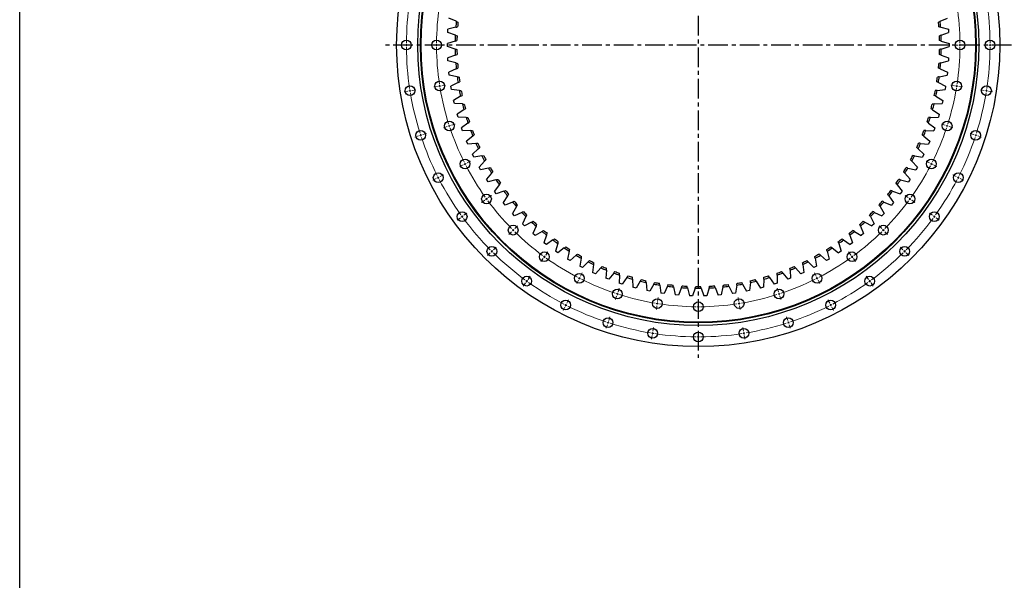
# Model space of a CAD drawing. Header units: millimetres. Extents: x -223 to 6478, y 4722 to 9797.
# Tile 3 of 9: x -223 to 2000, y 7278 to 8544. Entities that reach past the tile are written whole.
import ezdxf

# ---------------------------------------------------------------- set-up
doc = ezdxf.new("R2010")
doc.units = ezdxf.units.MM
doc.header["$LTSCALE"] = 20
doc.linetypes.add('CENTER', pattern=[10.16, 6.35, -1.27, 1.27, -1.27])

msp = doc.modelspace()

# ---------------------------------------------------------------- linework, layer by layer
at = {"linetype": 'CENTER', "ltscale": 0.35}
for p, q in [((1309.2, 9193.1), (1309.2, 7780.9)), ((2016.3, 8487), (602.1, 8487))]:
    msp.add_line(p, q, dxfattribs=at)
at = {"color": 7, "linetype": 'Continuous', "lineweight": 25}
for p, q in [((762.8, 8540.7), (746.2, 8548)), ((1855.6, 8540.7), (1872.2, 8548)), ((743.7, 8515.8), (744.1, 8522.9)), ((760.7, 8509.4), (743.7, 8515.8)), ((761.7, 8527.3), (744.1, 8522.9)), ((1856.7, 8527.3), (1874.3, 8522.9)), ((1857.7, 8509.4), (1874.7, 8515.8)), ((1874.3, 8522.9), (1874.7, 8515.8)), ((760.3, 8495.9), (742.9, 8490.6)), ((1858.1, 8495.9), (1875.5, 8490.6)), ((742.9, 8483.5), (742.9, 8490.6)), ((760.3, 8478.1), (742.9, 8483.5)), ((1858.1, 8478.1), (1875.5, 8483.5)), ((1875.5, 8490.6), (1875.5, 8483.5)), ((760.7, 8464.6), (743.7, 8458.2)), ((744.1, 8451.1), (743.7, 8458.2)), ((761.7, 8446.8), (744.1, 8451.1)), ((1856.7, 8446.8), (1874.3, 8451.1)), ((1857.7, 8464.6), (1874.7, 8458.2)), ((1874.7, 8458.2), (1874.3, 8451.1)), ((762.8, 8433.3), (746.2, 8426)), ((1855.6, 8433.3), (1872.2, 8426)), ((747, 8418.9), (746.2, 8426)), ((764.9, 8415.6), (747, 8418.9)), ((1853.5, 8415.6), (1871.4, 8418.9)), ((1872.2, 8426), (1871.4, 8418.9)), ((766.8, 8402.2), (750.6, 8393.9)), ((751.8, 8387), (750.6, 8393.9)), ((769.8, 8384.6), (751.8, 8387)), ((1848.6, 8384.6), (1866.6, 8387)), ((1851.6, 8402.2), (1867.8, 8393.9)), ((1867.8, 8393.9), (1866.6, 8387)), ((772.5, 8371.4), (756.8, 8362.2)), ((758.5, 8355.3), (756.8, 8362.2)), ((1845.9, 8371.4), (1861.5, 8362.2)), ((1861.5, 8362.2), (1859.9, 8355.3)), ((776.6, 8354), (758.5, 8355.3)), ((780, 8340.9), (764.9, 8330.9)), ((1838.4, 8340.9), (1853.5, 8330.9)), ((1841.8, 8354), (1859.9, 8355.3)), ((766.9, 8324.1), (764.9, 8330.9)), ((785, 8323.8), (766.9, 8324.1)), ((1833.4, 8323.8), (1851.5, 8324.1)), ((1853.5, 8330.9), (1851.5, 8324.1)), ((789.2, 8311), (774.7, 8300.1)), ((777.1, 8293.4), (774.7, 8300.1)), ((795.2, 8294.1), (777.1, 8293.4)), ((1823.2, 8294.1), (1841.3, 8293.4)), ((1829.2, 8311), (1843.7, 8300.1)), ((1843.7, 8300.1), (1841.3, 8293.4)), ((800.1, 8281.6), (786.2, 8269.8)), ((1818.3, 8281.6), (1832.2, 8269.8)), ((789, 8263.3), (786.2, 8269.8)), ((807, 8265.1), (789, 8263.3)), ((812.6, 8252.8), (799.5, 8240.3)), ((1805.7, 8252.8), (1818.9, 8240.3)), ((1811.3, 8265.1), (1829.4, 8263.3)), ((1832.2, 8269.8), (1829.4, 8263.3)), ((802.6, 8234), (799.5, 8240.3)), ((820.5, 8236.8), (802.6, 8234)), ((1797.9, 8236.8), (1815.8, 8234)), ((1818.9, 8240.3), (1815.8, 8234)), ((826.8, 8224.9), (814.4, 8211.6)), ((817.9, 8205.5), (814.4, 8211.6)), ((835.6, 8209.3), (817.9, 8205.5)), ((1782.8, 8209.3), (1800.5, 8205.5)), ((1791.6, 8224.9), (1804, 8211.6)), ((1804, 8211.6), (1800.5, 8205.5)), ((842.6, 8197.8), (830.9, 8183.9)), ((834.7, 8177.9), (830.9, 8183.9)), ((852.2, 8182.7), (834.7, 8177.9)), ((1766.2, 8182.7), (1783.7, 8177.9)), ((1775.8, 8197.8), (1787.5, 8183.9)), ((1787.5, 8183.9), (1783.7, 8177.9)), ((859.9, 8171.6), (849, 8157)), ((1758.5, 8171.6), (1769.4, 8157)), ((853.2, 8151.3), (849, 8157)), ((870.4, 8157.1), (853.2, 8151.3)), ((878.6, 8146.5), (868.6, 8131.3)), ((1739.8, 8146.5), (1749.8, 8131.3)), ((1748, 8157.1), (1765.2, 8151.3)), ((1769.4, 8157), (1765.2, 8151.3)), ((873.1, 8125.8), (868.6, 8131.3)), ((889.9, 8132.6), (873.1, 8125.8)), ((898.7, 8122.4), (889.6, 8106.7)), ((1719.7, 8122.4), (1728.8, 8106.7)), ((1728.5, 8132.6), (1745.3, 8125.8)), ((1749.8, 8131.3), (1745.3, 8125.8)), ((894.4, 8101.5), (889.6, 8106.7)), ((910.8, 8109.3), (894.4, 8101.5)), ((920.2, 8099.6), (912, 8083.4)), ((1698.2, 8099.6), (1706.4, 8083.4)), ((1707.6, 8109.3), (1724, 8101.5)), ((1728.8, 8106.7), (1724, 8101.5)), ((917.1, 8078.5), (912, 8083.4)), ((933, 8087.1), (917.1, 8078.5)), ((943, 8078), (935.7, 8061.4)), ((1675.4, 8078), (1682.7, 8061.4)), ((1685.4, 8087.1), (1701.3, 8078.5)), ((1706.4, 8083.4), (1701.3, 8078.5)), ((941.1, 8056.7), (935.7, 8061.4)), ((956.5, 8066.3), (941.1, 8056.7)), ((966.9, 8057.8), (960.6, 8040.8)), ((1651.5, 8057.8), (1657.8, 8040.8)), ((1661.9, 8066.3), (1677.3, 8056.7)), ((1682.7, 8061.4), (1677.3, 8056.7)), ((966.2, 8036.4), (960.6, 8040.8)), ((981.1, 8046.9), (966.2, 8036.4)), ((992, 8038.9), (986.6, 8021.6)), ((1006.7, 8028.8), (992.5, 8017.6)), ((1611.7, 8028.8), (1625.9, 8017.6)), ((1626.4, 8038.9), (1631.7, 8021.6)), ((1637.3, 8046.9), (1652.2, 8036.4)), ((1657.8, 8040.8), (1652.2, 8036.4)), ((992.5, 8017.6), (986.6, 8021.6)), ((1018.1, 8021.6), (1013.7, 8003.9)), ((1033.4, 8012.3), (1019.8, 8000.3)), ((1045.1, 8005.7), (1041.8, 7987.8)), ((1573.3, 8005.7), (1576.6, 7987.8)), ((1585, 8012.3), (1598.6, 8000.3)), ((1600.3, 8021.6), (1604.7, 8003.9)), ((1631.7, 8021.6), (1625.9, 8017.6)), ((1019.8, 8000.3), (1013.7, 8003.9)), ((1048.1, 7984.5), (1041.8, 7987.8)), ((1060.9, 7997.4), (1048.1, 7984.5)), ((1073, 7991.4), (1070.7, 7973.4)), ((1089.3, 7984), (1077.2, 7970.4)), ((1529.1, 7984), (1541.2, 7970.4)), ((1545.4, 7991.4), (1547.7, 7973.4)), ((1557.5, 7997.4), (1570.3, 7984.5)), ((1576.6, 7987.8), (1570.3, 7984.5)), ((1604.7, 8003.9), (1598.6, 8000.3)), ((1077.2, 7970.4), (1070.7, 7973.4)), ((1101.7, 7978.7), (1100.4, 7960.6)), ((1107.1, 7958), (1100.4, 7960.6)), ((1118.4, 7972.2), (1107.1, 7958)), ((1131.1, 7967.7), (1130.8, 7949.6)), ((1148.1, 7962.2), (1137.6, 7947.4)), ((1470.3, 7962.2), (1480.8, 7947.4)), ((1487.3, 7967.7), (1487.6, 7949.6)), ((1500, 7972.2), (1511.3, 7958)), ((1517.9, 7960.6), (1511.3, 7958)), ((1516.7, 7978.7), (1517.9, 7960.6)), ((1547.7, 7973.4), (1541.2, 7970.4)), ((1137.6, 7947.4), (1130.8, 7949.6)), ((1161, 7958.4), (1161.8, 7940.3)), ((1168.7, 7938.4), (1161.8, 7940.3)), ((1178.3, 7953.8), (1168.7, 7938.4)), ((1191.4, 7950.8), (1193.3, 7932.7)), ((1208.9, 7947.2), (1200.2, 7931.3)), ((1222.2, 7944.9), (1225.1, 7927)), ((1239.9, 7942.4), (1232.1, 7926)), ((1253.3, 7940.9), (1257.2, 7923.1)), ((1271.1, 7939.3), (1264.3, 7922.5)), ((1284.6, 7938.6), (1289.5, 7921.1)), ((1302.5, 7938.1), (1296.6, 7920.9)), ((1315.9, 7938.1), (1321.8, 7920.9)), ((1333.8, 7938.6), (1328.9, 7921.1)), ((1347.3, 7939.3), (1354.1, 7922.5)), ((1365.1, 7940.9), (1361.2, 7923.1)), ((1378.5, 7942.4), (1386.3, 7926)), ((1396.2, 7944.9), (1393.3, 7927)), ((1409.5, 7947.2), (1418.2, 7931.3)), ((1427, 7950.8), (1425.1, 7932.7)), ((1440.1, 7953.8), (1449.7, 7938.4)), ((1456.6, 7940.3), (1449.7, 7938.4)), ((1457.4, 7958.4), (1456.6, 7940.3)), ((1487.6, 7949.6), (1480.8, 7947.4)), ((1200.2, 7931.3), (1193.3, 7932.7)), ((1232.1, 7926), (1225.1, 7927)), ((1264.3, 7922.5), (1257.2, 7923.1)), ((1296.6, 7920.9), (1289.5, 7921.1)), ((1328.9, 7921.1), (1321.8, 7920.9)), ((1361.2, 7923.1), (1354.1, 7922.5)), ((1393.3, 7927), (1386.3, 7926)), ((1425.1, 7932.7), (1418.2, 7931.3))]:
    msp.add_line(p, q, dxfattribs=at)
at = {"color": 0, "linetype": 'Continuous', "lineweight": 18}
for p, q in [((645.2, 8487), (636.7, 8487)), ((650.2, 8487), (647.7, 8487)), ((650.2, 8487), (652.7, 8487)), ((655.2, 8487), (663.7, 8487)), ((713.2, 8487), (704.7, 8487)), ((718.2, 8487), (715.7, 8487)), ((718.2, 8487), (720.7, 8487)), ((723.2, 8487), (731.7, 8487)), ((1895.2, 8487), (1886.7, 8487)), ((1900.2, 8487), (1897.7, 8487)), ((1900.2, 8487), (1902.7, 8487)), ((1905.2, 8487), (1913.7, 8487)), ((1963.2, 8487), (1954.7, 8487)), ((1968.2, 8487), (1965.7, 8487)), ((1968.2, 8487), (1970.7, 8487)), ((1973.2, 8487), (1981.7, 8487)), ((653.4, 8383.1), (645, 8381.8)), ((658.3, 8383.9), (655.8, 8383.5)), ((658.3, 8383.9), (660.8, 8384.3)), ((663.2, 8384.7), (671.6, 8386)), ((720.5, 8393.8), (712.1, 8392.4)), ((725.5, 8394.6), (723, 8394.2)), ((725.5, 8394.6), (727.9, 8395)), ((730.4, 8395.3), (738.8, 8396.7)), ((1888, 8395.3), (1879.6, 8396.7)), ((1892.9, 8394.6), (1890.5, 8395)), ((1892.9, 8394.6), (1895.4, 8394.2)), ((1897.9, 8393.8), (1906.3, 8392.4)), ((1955.1, 8384.7), (1946.7, 8386)), ((1960.1, 8383.9), (1957.6, 8384.3)), ((1960.1, 8383.9), (1962.6, 8383.5)), ((1965, 8383.1), (1973.4, 8381.8)), ((742.4, 8302.8), (734.3, 8300.2)), ((747.1, 8304.4), (744.7, 8303.6)), ((747.1, 8304.4), (749.5, 8305.2)), ((751.9, 8305.9), (760, 8308.6)), ((1866.5, 8305.9), (1858.4, 8308.6)), ((1871.3, 8304.4), (1868.9, 8305.2)), ((1871.3, 8304.4), (1873.6, 8303.6)), ((1876, 8302.8), (1884.1, 8300.2)), ((677.7, 8281.8), (669.6, 8279.2)), ((682.5, 8283.4), (680.1, 8282.6)), ((682.5, 8283.4), (684.8, 8284.1)), ((687.2, 8284.9), (695.3, 8287.5)), ((1931.2, 8284.9), (1923.1, 8287.5)), ((1935.9, 8283.4), (1933.6, 8284.1)), ((1935.9, 8283.4), (1938.3, 8282.6)), ((1940.7, 8281.8), (1948.8, 8279.2)), ((778.2, 8216.4), (770.6, 8212.6)), ((782.6, 8218.7), (780.4, 8217.6)), ((782.6, 8218.7), (784.8, 8219.8)), ((787.1, 8221), (794.6, 8224.8)), ((1831.3, 8221), (1823.8, 8224.8)), ((1835.8, 8218.7), (1833.6, 8219.8)), ((1835.8, 8218.7), (1838, 8217.6)), ((1840.2, 8216.4), (1847.8, 8212.6)), ((717.6, 8185.6), (710, 8181.7)), ((722, 8187.8), (719.8, 8186.7)), ((722, 8187.8), (724.3, 8189)), ((726.5, 8190.1), (734.1, 8194)), ((1891.9, 8190.1), (1884.3, 8194)), ((1896.4, 8187.8), (1894.1, 8189)), ((1896.4, 8187.8), (1898.6, 8186.7)), ((1900.8, 8185.6), (1908.4, 8181.7)), ((831.1, 8139.6), (829, 8138.2)), ((831.1, 8139.6), (833.1, 8141.1)), ((835.1, 8142.6), (842, 8147.6)), ((1783.3, 8142.6), (1776.4, 8147.6)), ((1787.3, 8139.6), (1785.3, 8141.1)), ((1787.3, 8139.6), (1789.3, 8138.2)), ((827, 8136.7), (820.1, 8131.7)), ((1791.4, 8136.7), (1798.2, 8131.7)), ((772, 8096.7), (765.1, 8091.7)), ((776.1, 8099.7), (774, 8098.2)), ((776.1, 8099.7), (778.1, 8101.1)), ((780.1, 8102.6), (787, 8107.6)), ((1838.3, 8102.6), (1831.4, 8107.6)), ((1842.3, 8099.7), (1840.3, 8101.1)), ((1842.3, 8099.7), (1844.4, 8098.2)), ((1846.4, 8096.7), (1853.3, 8091.7)), ((894.8, 8072.6), (900.8, 8078.7)), ((1723.6, 8072.6), (1717.6, 8078.7)), ((887.8, 8065.6), (881.8, 8059.6)), ((891.3, 8069.1), (889.5, 8067.3)), ((891.3, 8069.1), (893.1, 8070.9)), ((1727.1, 8069.1), (1725.3, 8070.9)), ((1727.1, 8069.1), (1728.9, 8067.3)), ((1730.6, 8065.6), (1736.6, 8059.6)), ((846.7, 8024.6), (852.8, 8030.6)), ((1771.6, 8024.6), (1765.6, 8030.6)), ((839.7, 8017.5), (833.7, 8011.5)), ((843.2, 8021), (841.4, 8019.3)), ((843.2, 8021), (845, 8022.8)), ((958.9, 8004.8), (953.9, 7998)), ((961.8, 8008.9), (960.3, 8006.9)), ((961.8, 8008.9), (963.3, 8010.9)), ((964.8, 8012.9), (969.8, 8019.8)), ((1653.6, 8012.9), (1648.6, 8019.8)), ((1656.6, 8008.9), (1655.1, 8010.9)), ((1656.6, 8008.9), (1658, 8006.9)), ((1659.5, 8004.8), (1664.5, 7998)), ((1775.2, 8021), (1773.4, 8022.8)), ((1775.2, 8021), (1776.9, 8019.3)), ((1778.7, 8017.5), (1784.7, 8011.5)), ((924.8, 7957.9), (929.8, 7964.8)), ((1040.9, 7960.4), (1039.8, 7958.2)), ((1040.9, 7960.4), (1042, 7962.7)), ((1043.2, 7964.9), (1047, 7972.5)), ((1575.2, 7964.9), (1571.4, 7972.5)), ((1577.5, 7960.4), (1576.4, 7962.7)), ((1577.5, 7960.4), (1578.6, 7958.2)), ((1693.6, 7957.9), (1688.6, 7964.8)), ((918.9, 7949.8), (913.9, 7942.9)), ((921.8, 7953.9), (920.4, 7951.8)), ((921.8, 7953.9), (923.3, 7955.9)), ((1038.6, 7956), (1034.8, 7948.4)), ((1128.1, 7929.7), (1130.7, 7937.8)), ((1490.3, 7929.7), (1487.7, 7937.8)), ((1579.8, 7956), (1583.6, 7948.4)), ((1696.5, 7953.9), (1695.1, 7955.9)), ((1696.5, 7953.9), (1698, 7951.8)), ((1699.5, 7949.8), (1704.5, 7942.9)), ((1125, 7920.2), (1122.4, 7912.1)), ((1126.6, 7924.9), (1125.8, 7922.6)), ((1126.6, 7924.9), (1127.3, 7927.3)), ((1217.5, 7908.2), (1218.9, 7916.6)), ((1400.9, 7908.2), (1399.5, 7916.6)), ((1491.8, 7924.9), (1491.1, 7927.3)), ((1491.8, 7924.9), (1492.6, 7922.6)), ((1493.4, 7920.2), (1496, 7912.1)), ((1007.7, 7895.4), (1003.9, 7887.8)), ((1010, 7899.8), (1008.9, 7897.6)), ((1010, 7899.8), (1011.2, 7902.1)), ((1012.3, 7904.3), (1016.1, 7911.9)), ((1216, 7898.4), (1214.6, 7890)), ((1216.7, 7903.3), (1216.4, 7900.8)), ((1216.7, 7903.3), (1217.1, 7905.8)), ((1309.2, 7901), (1309.2, 7909.5)), ((1309.2, 7896), (1309.2, 7898.5)), ((1309.2, 7896), (1309.2, 7893.5)), ((1401.6, 7903.3), (1401.3, 7905.8)), ((1401.6, 7903.3), (1402, 7900.8)), ((1402.4, 7898.4), (1403.8, 7890)), ((1606.1, 7904.3), (1602.2, 7911.9)), ((1608.4, 7899.8), (1607.2, 7902.1)), ((1608.4, 7899.8), (1609.5, 7897.6)), ((1610.6, 7895.4), (1614.5, 7887.8)), ((1107.1, 7865), (1109.7, 7873.1)), ((1309.2, 7891), (1309.2, 7882.5)), ((1511.3, 7865), (1508.7, 7873.1)), ((1104, 7855.5), (1101.4, 7847.4)), ((1105.6, 7860.3), (1104.8, 7857.9)), ((1105.6, 7860.3), (1106.3, 7862.6)), ((1206.9, 7841.1), (1208.2, 7849.5)), ((1411.5, 7841.1), (1410.2, 7849.5)), ((1512.8, 7860.3), (1512.1, 7862.6)), ((1512.8, 7860.3), (1513.6, 7857.9)), ((1514.4, 7855.5), (1517, 7847.4)), ((1205.3, 7831.2), (1204, 7822.8)), ((1206.1, 7836.1), (1205.7, 7833.7)), ((1206.1, 7836.1), (1206.5, 7838.6)), ((1309.2, 7833), (1309.2, 7841.5)), ((1309.2, 7828), (1309.2, 7830.5)), ((1309.2, 7828), (1309.2, 7825.5)), ((1412.3, 7836.1), (1411.9, 7838.6)), ((1412.3, 7836.1), (1412.7, 7833.7)), ((1413.1, 7831.2), (1414.4, 7822.8)), ((1309.2, 7823), (1309.2, 7814.5))]:
    msp.add_line(p, q, dxfattribs=at)
msp.add_lwpolyline([(-223.1, 9797), (6477.7, 9797), (6477.7, 4722.4), (-223.1, 4722.4)], close=True)
at = {"color": 7, "linetype": 'Continuous', "lineweight": 25}
for centre, radius in [((1309.2, 8487), 681), ((1309.2, 8487), 633.5), ((1309.2, 8487), 627.5), ((1309.2, 8487), 627), ((1309.2, 8487), 626), ((650.2, 8487), 11), ((718.2, 8487), 11), ((1900.2, 8487), 11), ((1968.2, 8487), 11), ((725.5, 8394.6), 11), ((1892.9, 8394.6), 11), ((658.3, 8383.9), 11), ((1960.1, 8383.9), 11), ((682.5, 8283.4), 11), ((747.1, 8304.4), 11), ((1871.3, 8304.4), 11), ((1935.9, 8283.4), 11), ((782.6, 8218.7), 11), ((1835.8, 8218.7), 11), ((722, 8187.8), 11), ((1896.4, 8187.8), 11), ((831.1, 8139.6), 11), ((1787.3, 8139.6), 11), ((776.1, 8099.7), 11), ((1842.3, 8099.7), 11), ((891.3, 8069.1), 11), ((1727.1, 8069.1), 11), ((843.2, 8021), 11), ((1775.2, 8021), 11), ((961.8, 8008.9), 11), ((1656.6, 8008.9), 11), ((921.8, 7953.9), 11), ((1040.9, 7960.4), 11), ((1577.5, 7960.4), 11), ((1696.5, 7953.9), 11), ((1126.6, 7924.9), 11), ((1491.8, 7924.9), 11), ((1010, 7899.8), 11), ((1216.7, 7903.3), 11), ((1309.2, 7896), 11), ((1401.6, 7903.3), 11), ((1608.4, 7899.8), 11), ((1105.6, 7860.3), 11), ((1512.8, 7860.3), 11), ((1206.1, 7836.1), 11), ((1309.2, 7828), 11), ((1412.3, 7836.1), 11)]:
    msp.add_circle(centre, radius, dxfattribs=at)
at = {"color": 0, "linetype": 'Continuous', "lineweight": 18}
for radius, start, end in [(659, 171.4347, 179.5653), (659, 0.4347, 8.5653), (591, 171.4847, 179.5153), (591, 0.4847, 8.5153), (659, 179.7826, 180), (659, 180, 180.2174), (659, 180.4347, 188.5653), (591, 179.7576, 180), (591, 180, 180.2424), (591, 180.4847, 188.5153), (591, 351.4847, 359.5153), (591, 0, 0.2424), (591, 359.7576, 0), (659, 351.4347, 359.5653), (659, 0, 0.2174), (659, 359.7826, 0), (659, 188.7826, 189), (659, 189, 189.2174), (591, 188.7576, 189), (591, 189, 189.2424), (591, 189.4847, 197.5153), (591, 342.4847, 350.5153), (591, 350.7576, 351), (591, 351, 351.2424), (659, 350.7826, 351), (659, 351, 351.2174), (659, 189.4347, 197.5653), (659, 342.4347, 350.5653), (591, 197.7576, 198), (591, 198, 198.2424), (591, 198.4847, 206.5153), (591, 333.4847, 341.5153), (591, 341.7576, 342), (591, 342, 342.2424), (659, 197.7826, 198), (659, 198, 198.2174), (659, 198.4347, 206.5653), (659, 333.4347, 341.5653), (659, 341.7826, 342), (659, 342, 342.2174), (591, 206.7576, 207), (591, 207, 207.2424), (591, 207.4847, 215.5153), (591, 324.4847, 332.5153), (591, 332.7576, 333), (591, 333, 333.2424), (659, 206.7826, 207), (659, 207, 207.2174), (659, 207.4347, 215.5653), (659, 324.4347, 332.5653), (659, 332.7826, 333), (659, 333, 333.2174), (591, 215.7576, 216), (591, 216, 216.2424), (591, 323.7576, 324), (591, 324, 324.2424), (591, 216.4847, 224.5153), (591, 315.4847, 323.5153), (659, 215.7826, 216), (659, 216, 216.2174), (659, 216.4347, 224.5653), (659, 315.4347, 323.5653), (659, 323.7826, 324), (659, 324, 324.2174), (591, 224.7576, 225), (591, 225, 225.2424), (591, 225.4847, 233.5153), (591, 306.4847, 314.5153), (591, 314.7576, 315), (591, 315, 315.2424), (659, 224.7826, 225), (659, 225, 225.2174), (659, 225.4347, 233.5653), (591, 233.7576, 234), (591, 234, 234.2424), (591, 234.4847, 242.5153), (591, 297.4847, 305.5153), (591, 305.7576, 306), (591, 306, 306.2424), (659, 306.4347, 314.5653), (659, 314.7826, 315), (659, 315, 315.2174), (591, 242.7576, 243), (591, 243, 243.2424), (591, 296.7576, 297), (591, 297, 297.2424), (659, 233.7826, 234), (659, 234, 234.2174), (659, 234.4347, 242.5653), (591, 243.4847, 251.5153), (591, 288.4847, 296.5153), (659, 297.4347, 305.5653), (659, 305.7826, 306), (659, 306, 306.2174), (591, 251.7576, 252), (591, 252, 252.2424), (591, 252.4847, 260.5153), (591, 279.4847, 287.5153), (591, 287.7576, 288), (591, 288, 288.2424), (659, 242.7826, 243), (659, 243, 243.2174), (659, 243.4347, 251.5653), (591, 260.7576, 261), (591, 261, 261.2424), (591, 261.4847, 269.5153), (591, 269.7576, 270), (591, 270, 270.2424), (591, 270.4847, 278.5153), (591, 278.7576, 279), (591, 279, 279.2424), (659, 288.4347, 296.5653), (659, 296.7826, 297), (659, 297, 297.2174), (659, 251.7826, 252), (659, 252, 252.2174), (659, 252.4347, 260.5653), (659, 279.4347, 287.5653), (659, 287.7826, 288), (659, 288, 288.2174), (659, 260.7826, 261), (659, 261, 261.2174), (659, 261.4347, 269.5653), (659, 269.7826, 270), (659, 270, 270.2174), (659, 270.4347, 278.5653), (659, 278.7826, 279), (659, 279, 279.2174)]:
    msp.add_arc((1309.2, 8487), radius, start, end, dxfattribs=at)
at = {"color": 7, "linetype": 'Continuous', "lineweight": 25}
for radius, start, end in [(549, 174.3869, 175.7949), (545, 174.5252, 175.6567), (545, 4.3433, 5.4748), (549, 4.2051, 5.6131), (549, 177.6596, 179.0676), (545, 177.7979, 178.9294), (545, 1.0706, 2.2021), (549, 0.9324, 2.3404), (549, 180.9324, 182.3404), (545, 181.0706, 182.2021), (545, 357.7979, 358.9294), (549, 357.6596, 359.0676), (549, 184.2051, 185.6131), (545, 184.3433, 185.4748), (545, 354.5252, 355.6567), (549, 354.3869, 355.7949), (549, 187.4778, 188.8858), (545, 187.6161, 188.7476), (545, 351.2524, 352.3839), (549, 351.1142, 352.5222), (549, 190.7505, 192.1585), (545, 190.8888, 192.0203), (545, 347.9797, 349.1112), (549, 347.8415, 349.2495), (549, 194.0233, 195.4313), (545, 194.1615, 195.293), (545, 344.707, 345.8385), (549, 344.5687, 345.9767), (549, 197.296, 198.704), (545, 197.4342, 198.5658), (545, 341.4342, 342.5658), (549, 341.296, 342.704), (549, 200.5687, 201.9767), (545, 200.707, 201.8385), (545, 338.1615, 339.293), (549, 338.0233, 339.4313), (549, 203.8415, 205.2495), (545, 203.9797, 205.1112), (545, 334.8888, 336.0203), (549, 334.7505, 336.1585), (549, 207.1142, 208.5222), (545, 207.2524, 208.3839), (545, 331.6161, 332.7476), (549, 331.4778, 332.8858), (549, 210.3869, 211.7949), (545, 210.5252, 211.6567), (545, 328.3433, 329.4748), (549, 328.2051, 329.6131), (549, 213.6596, 215.0676), (545, 213.7979, 214.9294), (545, 325.0706, 326.2021), (549, 324.9324, 326.3404), (549, 216.9324, 218.3404), (545, 217.0706, 218.2021), (545, 321.7979, 322.9294), (549, 321.6596, 323.0676), (549, 220.2051, 221.6131), (545, 220.3433, 221.4748), (545, 318.5252, 319.6567), (549, 318.3869, 319.7949), (549, 223.4778, 224.8858), (545, 223.6161, 224.7476), (545, 315.2524, 316.3839), (549, 315.1142, 316.5222), (549, 226.7505, 228.1585), (545, 226.8888, 228.0203), (545, 311.9797, 313.1112), (549, 311.8415, 313.2495), (549, 230.0233, 231.4313), (545, 230.1615, 231.293), (545, 233.4342, 234.5658), (545, 305.4342, 306.5658), (545, 308.707, 309.8385), (549, 308.5687, 309.9767), (549, 233.296, 234.704), (549, 236.5687, 237.9767), (545, 236.707, 237.8385), (545, 302.1615, 303.293), (549, 302.0233, 303.4313), (549, 305.296, 306.704), (549, 239.8415, 241.2495), (545, 239.9797, 241.1112), (545, 298.8888, 300.0203), (549, 298.7505, 300.1585), (549, 243.1142, 244.5222), (545, 243.2524, 244.3839), (549, 246.3869, 247.7949), (545, 246.5252, 247.6567), (545, 292.3433, 293.4748), (549, 292.2051, 293.6131), (545, 295.6161, 296.7476), (549, 295.4778, 296.8858), (549, 249.6596, 251.0676), (545, 249.7979, 250.9294), (549, 252.9324, 254.3404), (545, 253.0706, 254.2021), (549, 285.6596, 287.0676), (545, 285.7979, 286.9294), (545, 289.0706, 290.2021), (549, 288.9324, 290.3404), (549, 256.2051, 257.6131), (545, 256.3433, 257.4748), (549, 259.4778, 260.8858), (545, 259.6161, 260.7476), (549, 262.7505, 264.1585), (545, 262.8888, 264.0203), (549, 266.0233, 267.4313), (545, 266.1615, 267.293), (549, 269.296, 270.704), (545, 269.4342, 270.5658), (549, 272.5687, 273.9767), (545, 272.707, 273.8385), (549, 275.8415, 277.2495), (545, 275.9797, 277.1112), (549, 279.1142, 280.5222), (545, 279.2524, 280.3839), (549, 282.3869, 283.7949), (545, 282.5252, 283.6567)]:
    msp.add_arc((1309.2, 8487), radius, start, end, dxfattribs=at)
for points in [[(762.8, 8540.7), (764.1, 8540.1), (765.4, 8539.6), (766.7, 8539)], [(1855.6, 8540.7), (1854.3, 8540.1), (1853, 8539.6), (1851.7, 8539)], [(761.7, 8527.3), (763, 8527.6), (764.4, 8527.9), (765.8, 8528.3)], [(1856.7, 8527.3), (1855.4, 8527.6), (1854, 8527.9), (1852.6, 8528.3)], [(760.3, 8495.9), (761.6, 8496.4), (763, 8496.8), (764.3, 8497.2)], [(760.7, 8509.4), (762, 8508.9), (763.3, 8508.4), (764.6, 8508)], [(1857.7, 8509.4), (1856.4, 8508.9), (1855.1, 8508.4), (1853.8, 8508)], [(1858.1, 8495.9), (1856.8, 8496.4), (1855.4, 8496.8), (1854.1, 8497.2)], [(760.3, 8478.1), (761.6, 8477.7), (763, 8477.2), (764.3, 8476.8)], [(1858.1, 8478.1), (1856.8, 8477.7), (1855.4, 8477.2), (1854.1, 8476.8)], [(760.7, 8464.6), (762, 8465.1), (763.3, 8465.6), (764.6, 8466.1)], [(1857.7, 8464.6), (1856.4, 8465.1), (1855.1, 8465.6), (1853.8, 8466.1)], [(761.7, 8446.8), (763, 8446.4), (764.4, 8446.1), (765.8, 8445.7)], [(762.8, 8433.3), (764.1, 8433.9), (765.4, 8434.4), (766.7, 8435)], [(1855.6, 8433.3), (1854.3, 8433.9), (1853, 8434.4), (1851.7, 8435)], [(1856.7, 8446.8), (1855.4, 8446.4), (1854, 8446.1), (1852.6, 8445.7)], [(764.9, 8415.6), (766.2, 8415.3), (767.6, 8415), (769, 8414.8)], [(1853.5, 8415.6), (1852.1, 8415.3), (1850.8, 8415), (1849.4, 8414.8)], [(766.8, 8402.2), (768, 8402.8), (769.3, 8403.5), (770.5, 8404.1)], [(769.8, 8384.6), (771.2, 8384.4), (772.6, 8384.2), (774, 8384.1)], [(1848.6, 8384.6), (1847.2, 8384.4), (1845.8, 8384.2), (1844.4, 8384.1)], [(1851.6, 8402.2), (1850.4, 8402.8), (1849.1, 8403.5), (1847.9, 8404.1)], [(772.5, 8371.4), (773.7, 8372.1), (774.9, 8372.8), (776.1, 8373.5)], [(1845.9, 8371.4), (1844.7, 8372.1), (1843.5, 8372.8), (1842.2, 8373.5)], [(776.6, 8354), (778, 8353.9), (779.4, 8353.8), (780.8, 8353.7)], [(780, 8340.9), (781.2, 8341.7), (782.3, 8342.5), (783.5, 8343.3)], [(1838.4, 8340.9), (1837.2, 8341.7), (1836.1, 8342.5), (1834.9, 8343.3)], [(1841.8, 8354), (1840.4, 8353.9), (1839, 8353.8), (1837.6, 8353.7)], [(785, 8323.8), (786.4, 8323.8), (787.8, 8323.7), (789.2, 8323.7)], [(1833.4, 8323.8), (1832, 8323.8), (1830.6, 8323.7), (1829.2, 8323.7)], [(789.2, 8311), (790.3, 8311.8), (791.4, 8312.6), (792.6, 8313.5)], [(795.2, 8294.1), (796.6, 8294.2), (798, 8294.2), (799.4, 8294.3)], [(1823.2, 8294.1), (1821.8, 8294.2), (1820.4, 8294.2), (1819, 8294.3)], [(1829.2, 8311), (1828.1, 8311.8), (1827, 8312.6), (1825.8, 8313.5)], [(800.1, 8281.6), (801.2, 8282.5), (802.2, 8283.4), (803.3, 8284.3)], [(1818.3, 8281.6), (1817.2, 8282.5), (1816.2, 8283.4), (1815.1, 8284.3)], [(807, 8265.1), (808.4, 8265.2), (809.8, 8265.4), (811.2, 8265.5)], [(812.6, 8252.8), (813.7, 8253.8), (814.7, 8254.8), (815.7, 8255.7)], [(1805.7, 8252.8), (1804.7, 8253.8), (1803.7, 8254.8), (1802.7, 8255.7)], [(1811.3, 8265.1), (1810, 8265.2), (1808.6, 8265.4), (1807.2, 8265.5)], [(820.5, 8236.8), (821.9, 8237), (823.3, 8237.2), (824.7, 8237.5)], [(826.8, 8224.9), (827.8, 8225.9), (828.8, 8226.9), (829.7, 8227.9)], [(1791.6, 8224.9), (1790.6, 8225.9), (1789.6, 8226.9), (1788.7, 8227.9)], [(1797.9, 8236.8), (1796.5, 8237), (1795.1, 8237.2), (1793.7, 8237.5)], [(835.6, 8209.3), (837, 8209.6), (838.4, 8209.9), (839.7, 8210.2)], [(1782.8, 8209.3), (1781.4, 8209.6), (1780, 8209.9), (1778.7, 8210.2)], [(842.6, 8197.8), (843.5, 8198.8), (844.4, 8199.9), (845.3, 8201)], [(852.2, 8182.7), (853.6, 8183.1), (854.9, 8183.5), (856.3, 8183.8)], [(1766.2, 8182.7), (1764.8, 8183.1), (1763.4, 8183.5), (1762.1, 8183.8)], [(1775.8, 8197.8), (1774.9, 8198.8), (1774, 8199.9), (1773.1, 8201)], [(859.9, 8171.6), (860.7, 8172.7), (861.5, 8173.8), (862.4, 8175)], [(1758.5, 8171.6), (1757.7, 8172.7), (1756.9, 8173.8), (1756, 8175)], [(870.4, 8157.1), (871.7, 8157.6), (873, 8158), (874.3, 8158.5)], [(878.6, 8146.5), (879.4, 8147.6), (880.1, 8148.8), (880.9, 8150)], [(1739.8, 8146.5), (1739, 8147.6), (1738.3, 8148.8), (1737.5, 8150)], [(1748, 8157.1), (1746.7, 8157.6), (1745.4, 8158), (1744, 8158.5)], [(889.9, 8132.6), (891.2, 8133.1), (892.5, 8133.7), (893.8, 8134.2)], [(898.7, 8122.4), (899.4, 8123.6), (900.2, 8124.9), (900.9, 8126.1)], [(1719.7, 8122.4), (1718.9, 8123.6), (1718.2, 8124.9), (1717.5, 8126.1)], [(1728.5, 8132.6), (1727.2, 8133.1), (1725.9, 8133.7), (1724.6, 8134.2)], [(910.8, 8109.3), (912.1, 8109.9), (913.4, 8110.5), (914.6, 8111.1)], [(920.2, 8099.6), (920.9, 8100.8), (921.5, 8102.1), (922.1, 8103.3)], [(1698.2, 8099.6), (1697.5, 8100.8), (1696.9, 8102.1), (1696.3, 8103.3)], [(1707.6, 8109.3), (1706.3, 8109.9), (1705, 8110.5), (1703.8, 8111.1)], [(933, 8087.1), (934.3, 8087.8), (935.5, 8088.5), (936.7, 8089.1)], [(943, 8078), (943.5, 8079.3), (944.1, 8080.6), (944.7, 8081.9)], [(1675.4, 8078), (1674.9, 8079.3), (1674.3, 8080.6), (1673.7, 8081.9)], [(1685.4, 8087.1), (1684.1, 8087.8), (1682.9, 8088.5), (1681.7, 8089.1)], [(956.5, 8066.3), (957.7, 8067.1), (958.9, 8067.8), (960.1, 8068.5)], [(966.9, 8057.8), (967.4, 8059.1), (967.9, 8060.4), (968.4, 8061.7)], [(981.1, 8046.9), (982.2, 8047.7), (983.4, 8048.5), (984.5, 8049.3)], [(1637.3, 8046.9), (1636.2, 8047.7), (1635, 8048.5), (1633.9, 8049.3)], [(1651.5, 8057.8), (1651, 8059.1), (1650.5, 8060.4), (1650, 8061.7)], [(1661.9, 8066.3), (1660.7, 8067.1), (1659.5, 8067.8), (1658.3, 8068.5)], [(992, 8038.9), (992.4, 8040.3), (992.8, 8041.6), (993.2, 8043)], [(1006.7, 8028.8), (1007.8, 8029.7), (1008.9, 8030.6), (1010, 8031.5)], [(1611.7, 8028.8), (1610.6, 8029.7), (1609.5, 8030.6), (1608.4, 8031.5)], [(1626.4, 8038.9), (1626, 8040.3), (1625.6, 8041.6), (1625.2, 8043)], [(1018.1, 8021.6), (1018.4, 8022.9), (1018.8, 8024.3), (1019.1, 8025.6)], [(1033.4, 8012.3), (1034.4, 8013.3), (1035.5, 8014.2), (1036.5, 8015.1)], [(1045.1, 8005.7), (1045.4, 8007.1), (1045.6, 8008.5), (1045.9, 8009.8)], [(1573.3, 8005.7), (1573, 8007.1), (1572.7, 8008.5), (1572.5, 8009.8)], [(1585, 8012.3), (1584, 8013.3), (1582.9, 8014.2), (1581.9, 8015.1)], [(1600.3, 8021.6), (1600, 8022.9), (1599.6, 8024.3), (1599.3, 8025.6)], [(1060.9, 7997.4), (1061.9, 7998.3), (1062.9, 7999.3), (1063.9, 8000.3)], [(1073, 7991.4), (1073.2, 7992.8), (1073.4, 7994.2), (1073.6, 7995.6)], [(1089.3, 7984), (1090.2, 7985), (1091.2, 7986.1), (1092.1, 7987.1)], [(1101.7, 7978.7), (1101.8, 7980.1), (1101.9, 7981.5), (1102, 7982.9)], [(1516.7, 7978.7), (1516.6, 7980.1), (1516.5, 7981.5), (1516.4, 7982.9)], [(1529.1, 7984), (1528.2, 7985), (1527.2, 7986.1), (1526.3, 7987.1)], [(1545.4, 7991.4), (1545.2, 7992.8), (1545, 7994.2), (1544.8, 7995.6)], [(1557.5, 7997.4), (1556.5, 7998.3), (1555.5, 7999.3), (1554.5, 8000.3)], [(1118.4, 7972.2), (1119.2, 7973.3), (1120.1, 7974.4), (1121, 7975.5)], [(1131.1, 7967.7), (1131.1, 7969.1), (1131.1, 7970.5), (1131.1, 7971.9)], [(1148.1, 7962.2), (1148.9, 7963.3), (1149.7, 7964.5), (1150.5, 7965.6)], [(1161, 7958.4), (1160.9, 7959.8), (1160.9, 7961.2), (1160.8, 7962.6)], [(1457.4, 7958.4), (1457.4, 7959.8), (1457.5, 7961.2), (1457.6, 7962.6)], [(1470.3, 7962.2), (1469.5, 7963.3), (1468.7, 7964.5), (1467.9, 7965.6)], [(1487.3, 7967.7), (1487.3, 7969.1), (1487.3, 7970.5), (1487.3, 7971.9)], [(1500, 7972.2), (1499.2, 7973.3), (1498.3, 7974.4), (1497.4, 7975.5)], [(1178.3, 7953.8), (1179, 7955), (1179.8, 7956.2), (1180.5, 7957.4)], [(1191.4, 7950.8), (1191.3, 7952.2), (1191.1, 7953.6), (1191, 7955)], [(1208.9, 7947.2), (1209.6, 7948.5), (1210.3, 7949.7), (1211, 7950.9)], [(1222.2, 7944.9), (1222, 7946.3), (1221.8, 7947.7), (1221.6, 7949.1)], [(1239.9, 7942.4), (1240.5, 7943.7), (1241.1, 7944.9), (1241.7, 7946.2)], [(1253.3, 7940.9), (1253, 7942.2), (1252.7, 7943.6), (1252.4, 7945)], [(1271.1, 7939.3), (1271.7, 7940.6), (1272.2, 7941.9), (1272.7, 7943.2)], [(1284.6, 7938.6), (1284.2, 7939.9), (1283.8, 7941.3), (1283.5, 7942.6)], [(1302.5, 7938.1), (1302.9, 7939.4), (1303.4, 7940.7), (1303.8, 7942)], [(1315.9, 7938.1), (1315.5, 7939.4), (1315, 7940.7), (1314.6, 7942)], [(1333.8, 7938.6), (1334.2, 7939.9), (1334.6, 7941.3), (1334.9, 7942.6)], [(1347.3, 7939.3), (1346.7, 7940.6), (1346.2, 7941.9), (1345.7, 7943.2)], [(1365.1, 7940.9), (1365.4, 7942.2), (1365.7, 7943.6), (1366, 7945)], [(1378.5, 7942.4), (1377.9, 7943.7), (1377.3, 7944.9), (1376.7, 7946.2)], [(1396.2, 7944.9), (1396.4, 7946.3), (1396.6, 7947.7), (1396.8, 7949.1)], [(1409.5, 7947.2), (1408.8, 7948.5), (1408.1, 7949.7), (1407.4, 7950.9)], [(1427, 7950.8), (1427.1, 7952.2), (1427.2, 7953.6), (1427.4, 7955)], [(1440.1, 7953.8), (1439.4, 7955), (1438.6, 7956.2), (1437.9, 7957.4)]]:
    msp.add_open_spline(points, degree=3, dxfattribs=at)

doc.saveas('drawing.dxf')
